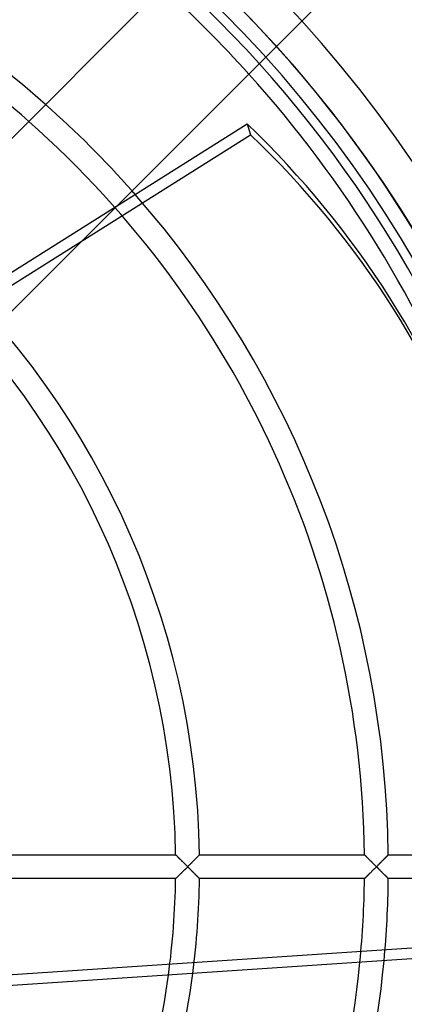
# Model space of a CAD drawing. Header units: millimetres. Extents: x -133 to 133, y -133 to 133.
# Tile 9 of 11: x 54 to 87, y -12 to 71. Entities that reach past the tile are written whole.
import ezdxf

# ---------------------------------------------------------------- set-up
doc = ezdxf.new("R2010")
doc.units = ezdxf.units.MM
doc.layers.add('HIDDEN', color=7, linetype='Continuous')
doc.layers.add('THICK', color=7, linetype='Continuous')

msp = doc.modelspace()

# ---------------------------------------------------------------- linework, layer by layer
at = {"layer": 'HIDDEN'}
for p, q in [((74.56, 67.312), (82.997, 75.749)), ((42.021, 34.773), (62.65, 55.402)), ((53.721, 1), (67.553, 1)), ((67.555, 0.997), (67.553, 1)), ((67.553, 1), (67.556, 0.997)), ((67.563, 0.99), (67.555, 0.997)), ((67.556, 0.997), (67.564, 0.989)), ((67.576, 0.977), (67.563, 0.99)), ((67.564, 0.989), (67.578, 0.975)), ((67.593, 0.96), (67.576, 0.977)), ((67.578, 0.975), (67.598, 0.956)), ((67.615, 0.939), (67.593, 0.96)), ((67.598, 0.956), (67.622, 0.932)), ((67.64, 0.914), (67.615, 0.939)), ((67.622, 0.932), (67.65, 0.904)), ((67.669, 0.885), (67.64, 0.914)), ((67.65, 0.904), (67.682, 0.872)), ((67.701, 0.854), (67.669, 0.885)), ((67.682, 0.872), (67.717, 0.837)), ((67.736, 0.819), (67.701, 0.854)), ((67.717, 0.837), (67.756, 0.799)), ((69.345, 0.79), (69.381, 0.826)), ((69.404, 0.849), (69.369, 0.813)), ((69.381, 0.826), (69.414, 0.859)), ((69.436, 0.882), (69.404, 0.849)), ((69.414, 0.859), (69.444, 0.89)), ((69.465, 0.911), (69.436, 0.882)), ((69.444, 0.89), (69.471, 0.917)), ((69.491, 0.937), (69.465, 0.911)), ((69.471, 0.917), (69.495, 0.942)), ((69.512, 0.959), (69.491, 0.937)), ((69.495, 0.942), (69.515, 0.962)), ((69.53, 0.977), (69.512, 0.959)), ((69.515, 0.962), (69.531, 0.978)), ((69.542, 0.99), (69.53, 0.977)), ((69.531, 0.978), (69.543, 0.99)), ((69.55, 0.997), (69.542, 0.99)), ((69.543, 0.99), (69.55, 0.998)), ((69.553, 1), (69.55, 0.997)), ((69.55, 0.998), (69.553, 1)), ((69.553, 1), (83.384, 1)), ((83.387, 0.997), (83.384, 1)), ((83.384, 1), (83.387, 0.997)), ((83.394, 0.99), (83.387, 0.997)), ((83.387, 0.997), (83.396, 0.989)), ((83.407, 0.977), (83.394, 0.99)), ((83.396, 0.989), (83.41, 0.975)), ((83.424, 0.96), (83.407, 0.977)), ((83.41, 0.975), (83.429, 0.956)), ((83.446, 0.939), (83.424, 0.96)), ((83.429, 0.956), (83.453, 0.932)), ((83.471, 0.914), (83.446, 0.939)), ((83.453, 0.932), (83.481, 0.904)), ((83.5, 0.885), (83.471, 0.914)), ((83.481, 0.904), (83.513, 0.872)), ((83.532, 0.854), (83.5, 0.885)), ((83.513, 0.872), (83.548, 0.837)), ((83.567, 0.819), (83.532, 0.854)), ((83.548, 0.837), (83.587, 0.799)), ((85.176, 0.79), (85.212, 0.826)), ((85.235, 0.849), (85.2, 0.813)), ((85.212, 0.826), (85.245, 0.859)), ((85.267, 0.882), (85.235, 0.849)), ((85.245, 0.859), (85.275, 0.89)), ((85.296, 0.911), (85.267, 0.882)), ((85.275, 0.89), (85.302, 0.917)), ((85.322, 0.937), (85.296, 0.911)), ((85.302, 0.917), (85.326, 0.942)), ((85.344, 0.959), (85.322, 0.937)), ((85.326, 0.942), (85.347, 0.962)), ((85.361, 0.977), (85.344, 0.959)), ((85.347, 0.962), (85.363, 0.978)), ((85.374, 0.99), (85.361, 0.977)), ((85.363, 0.978), (85.375, 0.99)), ((85.382, 0.997), (85.374, 0.99)), ((85.375, 0.99), (85.382, 0.998)), ((85.384, 1), (85.382, 0.997)), ((85.382, 0.998), (85.384, 1)), ((85.384, 1), (97.141, 1)), ((67.773, 0.782), (67.736, 0.819)), ((67.756, 0.799), (67.797, 0.759)), ((67.813, 0.743), (67.773, 0.782)), ((67.797, 0.759), (67.84, 0.716)), ((67.854, 0.702), (67.813, 0.743)), ((67.84, 0.716), (67.885, 0.672)), ((67.898, 0.659), (67.854, 0.702)), ((67.885, 0.672), (67.932, 0.625)), ((67.942, 0.615), (67.898, 0.659)), ((67.932, 0.625), (67.98, 0.578)), ((67.988, 0.57), (67.942, 0.615)), ((67.98, 0.578), (68.029, 0.529)), ((68.035, 0.523), (67.988, 0.57)), ((68.029, 0.529), (68.08, 0.478)), ((68.083, 0.476), (68.035, 0.523)), ((68.08, 0.478), (68.131, 0.427)), ((68.132, 0.426), (68.083, 0.476)), ((68.131, 0.427), (68.184, 0.375)), ((68.183, 0.376), (68.132, 0.426)), ((68.234, 0.325), (68.183, 0.376)), ((68.184, 0.375), (68.236, 0.323)), ((68.287, 0.272), (68.234, 0.325)), ((68.236, 0.323), (68.289, 0.27)), ((68.341, 0.219), (68.287, 0.272)), ((68.289, 0.27), (68.343, 0.217)), ((68.395, 0.165), (68.341, 0.219)), ((68.343, 0.217), (68.397, 0.163)), ((68.449, 0.11), (68.395, 0.165)), ((68.397, 0.163), (68.451, 0.109)), ((68.505, 0.055), (68.449, 0.11)), ((68.451, 0.109), (68.506, 0.054)), ((68.56, 0), (68.505, 0.055)), ((68.505, -0.055), (68.56, 0)), ((68.506, 0.054), (68.56, 0)), ((68.56, 0), (68.506, -0.054)), ((68.612, 0.052), (68.56, 0)), ((68.56, 0), (68.61, 0.05)), ((68.56, 0), (68.612, -0.052)), ((68.61, -0.05), (68.56, 0)), ((68.61, 0.05), (68.66, 0.1)), ((68.664, 0.104), (68.612, 0.052)), ((68.66, 0.1), (68.71, 0.15)), ((68.716, 0.156), (68.664, 0.104)), ((68.71, 0.15), (68.76, 0.2)), ((68.768, 0.208), (68.716, 0.156)), ((68.76, 0.2), (68.81, 0.25)), ((68.819, 0.26), (68.768, 0.208)), ((68.81, 0.25), (68.859, 0.3)), ((68.87, 0.311), (68.819, 0.26)), ((68.859, 0.3), (68.908, 0.348)), ((68.921, 0.362), (68.87, 0.311)), ((68.908, 0.348), (68.956, 0.397)), ((68.97, 0.412), (68.921, 0.362)), ((68.956, 0.397), (69.003, 0.445)), ((69.019, 0.461), (68.97, 0.412)), ((69.003, 0.445), (69.05, 0.492)), ((69.068, 0.509), (69.019, 0.461)), ((69.05, 0.492), (69.096, 0.538)), ((69.115, 0.557), (69.068, 0.509)), ((69.096, 0.538), (69.141, 0.583)), ((69.161, 0.604), (69.115, 0.557)), ((69.141, 0.583), (69.185, 0.627)), ((69.206, 0.649), (69.161, 0.604)), ((69.185, 0.627), (69.227, 0.67)), ((69.25, 0.693), (69.206, 0.649)), ((69.227, 0.67), (69.268, 0.712)), ((69.291, 0.735), (69.25, 0.693)), ((69.268, 0.712), (69.308, 0.752)), ((69.331, 0.775), (69.291, 0.735)), ((69.308, 0.752), (69.345, 0.79)), ((69.369, 0.813), (69.331, 0.775)), ((83.604, 0.783), (83.567, 0.819)), ((83.587, 0.799), (83.628, 0.759)), ((83.643, 0.744), (83.604, 0.783)), ((83.628, 0.759), (83.671, 0.716)), ((83.685, 0.703), (83.643, 0.744)), ((83.671, 0.716), (83.716, 0.672)), ((83.728, 0.66), (83.685, 0.703)), ((83.716, 0.672), (83.762, 0.625)), ((83.772, 0.616), (83.728, 0.66)), ((83.762, 0.625), (83.81, 0.578)), ((83.818, 0.571), (83.772, 0.616)), ((83.81, 0.578), (83.86, 0.528)), ((83.864, 0.524), (83.818, 0.571)), ((83.86, 0.528), (83.91, 0.478)), ((83.912, 0.476), (83.864, 0.524)), ((83.91, 0.478), (83.962, 0.427)), ((83.962, 0.427), (83.912, 0.476)), ((84.012, 0.377), (83.962, 0.427)), ((83.962, 0.427), (84.014, 0.375)), ((84.064, 0.325), (84.012, 0.377)), ((84.014, 0.375), (84.066, 0.323)), ((84.117, 0.273), (84.064, 0.325)), ((84.066, 0.323), (84.12, 0.27)), ((84.17, 0.22), (84.117, 0.273)), ((84.12, 0.27), (84.173, 0.216)), ((84.224, 0.165), (84.17, 0.22)), ((84.173, 0.216), (84.227, 0.163)), ((84.279, 0.111), (84.224, 0.165)), ((84.227, 0.163), (84.281, 0.109)), ((84.335, 0.055), (84.279, 0.111)), ((84.281, 0.109), (84.336, 0.054)), ((84.39, 0), (84.335, 0.055)), ((84.335, -0.055), (84.39, 0)), ((84.336, 0.054), (84.39, 0)), ((84.39, 0), (84.336, -0.054)), ((84.442, 0.052), (84.39, 0)), ((84.39, 0), (84.44, 0.05)), ((84.39, 0), (84.442, -0.052)), ((84.44, 0.05), (84.49, 0.1)), ((84.494, 0.104), (84.442, 0.052)), ((84.49, 0.1), (84.54, 0.15)), ((84.546, 0.156), (84.494, 0.104)), ((84.54, 0.15), (84.59, 0.2)), ((84.598, 0.208), (84.546, 0.156)), ((84.59, 0.2), (84.64, 0.25)), ((84.649, 0.26), (84.598, 0.208)), ((84.64, 0.25), (84.689, 0.3)), ((84.7, 0.311), (84.649, 0.26)), ((84.689, 0.3), (84.738, 0.349)), ((84.751, 0.362), (84.7, 0.311)), ((84.738, 0.349), (84.786, 0.397)), ((84.801, 0.412), (84.751, 0.362)), ((84.786, 0.397), (84.834, 0.445)), ((84.85, 0.461), (84.801, 0.412)), ((84.834, 0.445), (84.88, 0.492)), ((84.898, 0.51), (84.85, 0.461)), ((84.88, 0.492), (84.926, 0.538)), ((84.945, 0.557), (84.898, 0.51)), ((84.926, 0.538), (84.971, 0.583)), ((84.992, 0.604), (84.945, 0.557)), ((84.971, 0.583), (85.015, 0.627)), ((85.037, 0.649), (84.992, 0.604)), ((85.015, 0.627), (85.058, 0.67)), ((85.08, 0.693), (85.037, 0.649)), ((85.058, 0.67), (85.099, 0.712)), ((85.122, 0.735), (85.08, 0.693)), ((85.099, 0.712), (85.138, 0.752)), ((85.162, 0.775), (85.122, 0.735)), ((85.138, 0.752), (85.176, 0.79)), ((85.2, 0.813), (85.162, 0.775)), ((67.701, -0.854), (67.736, -0.819)), ((67.756, -0.799), (67.717, -0.837)), ((67.736, -0.819), (67.773, -0.782)), ((67.797, -0.759), (67.756, -0.799)), ((67.773, -0.782), (67.813, -0.743)), ((67.84, -0.716), (67.797, -0.759)), ((67.813, -0.743), (67.854, -0.702)), ((67.885, -0.672), (67.84, -0.716)), ((67.854, -0.702), (67.898, -0.659)), ((67.932, -0.625), (67.885, -0.672)), ((67.898, -0.659), (67.942, -0.615)), ((67.98, -0.578), (67.932, -0.625)), ((67.942, -0.615), (67.988, -0.57)), ((68.029, -0.529), (67.98, -0.578)), ((67.988, -0.57), (68.035, -0.523)), ((68.08, -0.478), (68.029, -0.529)), ((68.035, -0.523), (68.083, -0.476)), ((68.131, -0.427), (68.08, -0.478)), ((68.083, -0.476), (68.132, -0.426)), ((68.184, -0.375), (68.131, -0.427)), ((68.132, -0.426), (68.183, -0.376)), ((68.183, -0.376), (68.234, -0.325)), ((68.236, -0.323), (68.184, -0.375)), ((68.234, -0.325), (68.287, -0.272)), ((68.289, -0.27), (68.236, -0.323)), ((68.287, -0.272), (68.341, -0.219)), ((68.343, -0.217), (68.289, -0.27)), ((68.341, -0.219), (68.395, -0.165)), ((68.397, -0.163), (68.343, -0.217)), ((68.395, -0.165), (68.449, -0.11)), ((68.451, -0.109), (68.397, -0.163)), ((68.449, -0.11), (68.505, -0.055)), ((68.506, -0.054), (68.451, -0.109)), ((68.66, -0.1), (68.61, -0.05)), ((68.612, -0.052), (68.664, -0.104)), ((68.71, -0.15), (68.66, -0.1)), ((68.664, -0.104), (68.716, -0.156)), ((68.76, -0.2), (68.71, -0.15)), ((68.716, -0.156), (68.768, -0.208)), ((68.81, -0.25), (68.76, -0.2)), ((68.768, -0.208), (68.819, -0.26)), ((68.859, -0.3), (68.81, -0.25)), ((68.819, -0.26), (68.87, -0.311)), ((68.908, -0.348), (68.859, -0.3)), ((68.87, -0.311), (68.921, -0.362)), ((68.956, -0.397), (68.908, -0.348)), ((68.921, -0.362), (68.97, -0.412)), ((69.003, -0.445), (68.956, -0.397)), ((68.97, -0.412), (69.019, -0.461)), ((69.05, -0.492), (69.003, -0.445)), ((69.019, -0.461), (69.068, -0.509)), ((69.096, -0.538), (69.05, -0.492)), ((69.068, -0.509), (69.115, -0.557)), ((69.141, -0.583), (69.096, -0.538)), ((69.115, -0.557), (69.161, -0.604)), ((69.185, -0.627), (69.141, -0.583)), ((69.161, -0.604), (69.206, -0.649)), ((69.227, -0.67), (69.185, -0.627)), ((69.206, -0.649), (69.25, -0.693)), ((69.268, -0.712), (69.227, -0.67)), ((69.25, -0.693), (69.291, -0.735)), ((69.308, -0.752), (69.268, -0.712)), ((69.291, -0.735), (69.331, -0.775)), ((69.345, -0.79), (69.308, -0.752)), ((69.331, -0.775), (69.369, -0.813)), ((69.381, -0.826), (69.345, -0.79)), ((69.369, -0.813), (69.404, -0.849)), ((83.532, -0.854), (83.567, -0.819)), ((83.587, -0.799), (83.548, -0.837)), ((83.567, -0.819), (83.604, -0.783)), ((83.628, -0.759), (83.587, -0.799)), ((83.604, -0.783), (83.643, -0.744)), ((83.671, -0.716), (83.628, -0.759)), ((83.643, -0.744), (83.685, -0.703)), ((83.716, -0.672), (83.671, -0.716)), ((83.685, -0.703), (83.728, -0.66)), ((83.762, -0.625), (83.716, -0.672)), ((83.728, -0.66), (83.772, -0.616)), ((83.81, -0.578), (83.762, -0.625)), ((83.772, -0.616), (83.818, -0.571)), ((83.86, -0.528), (83.81, -0.578)), ((83.818, -0.571), (83.864, -0.524)), ((83.91, -0.478), (83.86, -0.528)), ((83.864, -0.524), (83.912, -0.476)), ((83.962, -0.427), (83.91, -0.478)), ((83.912, -0.476), (83.962, -0.427)), ((84.014, -0.375), (83.962, -0.427)), ((83.962, -0.427), (84.012, -0.377)), ((84.012, -0.377), (84.064, -0.325)), ((84.066, -0.323), (84.014, -0.375)), ((84.064, -0.325), (84.117, -0.273)), ((84.12, -0.27), (84.066, -0.323)), ((84.117, -0.273), (84.17, -0.22)), ((84.173, -0.216), (84.12, -0.27)), ((84.17, -0.22), (84.224, -0.165)), ((84.227, -0.163), (84.173, -0.216)), ((84.224, -0.165), (84.279, -0.111)), ((84.281, -0.109), (84.227, -0.163)), ((84.279, -0.111), (84.335, -0.055)), ((84.336, -0.054), (84.281, -0.109)), ((84.44, -0.05), (84.39, 0)), ((84.49, -0.1), (84.44, -0.05)), ((84.442, -0.052), (84.494, -0.104)), ((84.54, -0.15), (84.49, -0.1)), ((84.494, -0.104), (84.546, -0.156)), ((84.59, -0.2), (84.54, -0.15)), ((84.546, -0.156), (84.598, -0.208)), ((84.64, -0.25), (84.59, -0.2)), ((84.598, -0.208), (84.649, -0.26)), ((84.689, -0.3), (84.64, -0.25)), ((84.649, -0.26), (84.7, -0.311)), ((84.738, -0.349), (84.689, -0.3)), ((84.7, -0.311), (84.751, -0.362)), ((84.786, -0.397), (84.738, -0.349)), ((84.751, -0.362), (84.801, -0.412)), ((84.834, -0.445), (84.786, -0.397)), ((84.801, -0.412), (84.85, -0.461)), ((84.88, -0.492), (84.834, -0.445)), ((84.85, -0.461), (84.898, -0.51)), ((84.926, -0.538), (84.88, -0.492)), ((84.898, -0.51), (84.945, -0.557)), ((84.971, -0.583), (84.926, -0.538)), ((84.945, -0.557), (84.992, -0.604)), ((85.015, -0.627), (84.971, -0.583)), ((84.992, -0.604), (85.037, -0.649)), ((85.058, -0.67), (85.015, -0.627)), ((85.037, -0.649), (85.08, -0.693)), ((85.099, -0.712), (85.058, -0.67)), ((85.08, -0.693), (85.122, -0.735)), ((85.138, -0.752), (85.099, -0.712)), ((85.122, -0.735), (85.162, -0.775)), ((85.176, -0.79), (85.138, -0.752)), ((85.162, -0.775), (85.2, -0.813)), ((85.212, -0.826), (85.176, -0.79)), ((85.2, -0.813), (85.235, -0.849)), ((67.553, -1), (53.721, -1)), ((67.553, -1), (67.555, -0.997)), ((67.556, -0.997), (67.553, -1)), ((67.555, -0.997), (67.563, -0.99)), ((67.564, -0.989), (67.556, -0.997)), ((67.563, -0.99), (67.576, -0.977)), ((67.578, -0.975), (67.564, -0.989)), ((67.576, -0.977), (67.593, -0.96)), ((67.598, -0.956), (67.578, -0.975)), ((67.593, -0.96), (67.615, -0.939)), ((67.622, -0.932), (67.598, -0.956)), ((67.615, -0.939), (67.64, -0.914)), ((67.65, -0.904), (67.622, -0.932)), ((67.64, -0.914), (67.669, -0.885)), ((67.682, -0.872), (67.65, -0.904)), ((67.669, -0.885), (67.701, -0.854)), ((67.717, -0.837), (67.682, -0.872)), ((69.414, -0.859), (69.381, -0.826)), ((69.404, -0.849), (69.436, -0.882)), ((69.444, -0.89), (69.414, -0.859)), ((69.436, -0.882), (69.465, -0.911)), ((69.471, -0.917), (69.444, -0.89)), ((69.465, -0.911), (69.491, -0.937)), ((69.495, -0.942), (69.471, -0.917)), ((69.491, -0.937), (69.512, -0.959)), ((69.515, -0.962), (69.495, -0.942)), ((69.512, -0.959), (69.53, -0.977)), ((69.531, -0.978), (69.515, -0.962)), ((69.53, -0.977), (69.542, -0.99)), ((69.543, -0.99), (69.531, -0.978)), ((69.542, -0.99), (69.55, -0.997)), ((69.55, -0.998), (69.543, -0.99)), ((69.55, -0.997), (69.553, -1)), ((69.553, -1), (69.55, -0.998)), ((83.384, -1), (69.553, -1)), ((83.384, -1), (83.387, -0.997)), ((83.387, -0.997), (83.384, -1)), ((83.396, -0.989), (83.387, -0.997)), ((83.387, -0.997), (83.394, -0.99)), ((83.394, -0.99), (83.407, -0.977)), ((83.41, -0.975), (83.396, -0.989)), ((83.407, -0.977), (83.424, -0.96)), ((83.429, -0.956), (83.41, -0.975)), ((83.424, -0.96), (83.446, -0.939)), ((83.453, -0.932), (83.429, -0.956)), ((83.446, -0.939), (83.471, -0.914)), ((83.481, -0.904), (83.453, -0.932)), ((83.471, -0.914), (83.5, -0.885)), ((83.513, -0.872), (83.481, -0.904)), ((83.5, -0.885), (83.532, -0.854)), ((83.548, -0.837), (83.513, -0.872)), ((85.245, -0.859), (85.212, -0.826)), ((85.235, -0.849), (85.267, -0.882)), ((85.275, -0.89), (85.245, -0.859)), ((85.267, -0.882), (85.296, -0.911)), ((85.302, -0.917), (85.275, -0.89)), ((85.296, -0.911), (85.322, -0.937)), ((85.326, -0.942), (85.302, -0.917)), ((85.322, -0.937), (85.344, -0.959)), ((85.347, -0.962), (85.326, -0.942)), ((85.344, -0.959), (85.361, -0.977)), ((85.363, -0.978), (85.347, -0.962)), ((85.361, -0.977), (85.374, -0.99)), ((85.375, -0.99), (85.363, -0.978)), ((85.374, -0.99), (85.382, -0.997)), ((85.382, -0.998), (85.375, -0.99)), ((85.382, -0.997), (85.384, -1)), ((85.384, -1), (85.382, -0.998)), ((96.963, -1), (85.384, -1)), ((50.426, -9.25), (95.798, -6.241))]:
    msp.add_line(p, q, dxfattribs=at)
for radius, start, end in [(117.05, 0, 89.99998), (117.05, 0, 89.99998), (115.05, 0, 89.99998), (115.05, 0, 89.99998), (102.489, 0, 180.00002), (101.22, 0.56608, 89.43396), (99.22, 42.03917, 47.96081), (85.39, 41.55909, 48.44089), (83.39, 0.68709, 48.52351), (85.39, 0.67099, 41.2941), (69.56, 0.82374, 49.22521), (67.56, 0.84809, 49.35057), (102.489, 179.99998, 0), (117.05, 270.00002, 0), (115.05, 270.00002, 0), (117.05, 270.00002, 0), (115.05, 270.00002, 0), (101.22, 270.56604, 359.43392), (67.56, 352.27825, 359.15191), (69.56, 352.61371, 359.17626), (83.39, 354.48603, 359.31291), (85.39, 354.70593, 359.32901)]:
    msp.add_arc((0, 0), radius, start, end, dxfattribs=at)
at = {"layer": 'THICK'}
for p, q in [((67.312, 74.56), (34.773, 42.021)), ((62.65, 55.402), (74.56, 67.312)), ((35.065, 38.027), (73.54, 62.262)), ((73.54, 62.262), (73.834, 61.358)), ((35.359, 37.123), (73.834, 61.358)), ((96.092, -7.145), (50.72, -10.154))]:
    msp.add_line(p, q, dxfattribs=at)
for radius, start, end in [(105.5, 0, 89.99998), (102.5, 270.00002, 89.99998), (100.45, 0, 180.00002), (85.39, 48.44089, 66.70592), (83.39, 48.52351, 66.48602), (99.22, 0.57748, 42.03917), (85.39, 41.2941, 41.55909), (105.5, 180.00002, 0), (100.45, 179.99998, 0), (99.22, 317.96083, 359.42252), (83.39, 329.51395, 354.48603), (85.39, 329.2941, 354.70593), (67.56, 331.72173, 352.27825), (69.56, 331.38632, 352.61371)]:
    msp.add_arc((0, 0), radius, start, end, dxfattribs=at)
for centre, major_axis, start_param, end_param in [((-0.147, 0.452), (-93.584, -30.407), -3.141593, -2.70526), ((0.147, -0.452), (93.584, 30.407), 0, 0.436332)]:
    msp.add_ellipse(centre, major_axis=major_axis, ratio=0.866025, start_param=start_param, end_param=end_param, dxfattribs=at)

doc.saveas('drawing.dxf')
